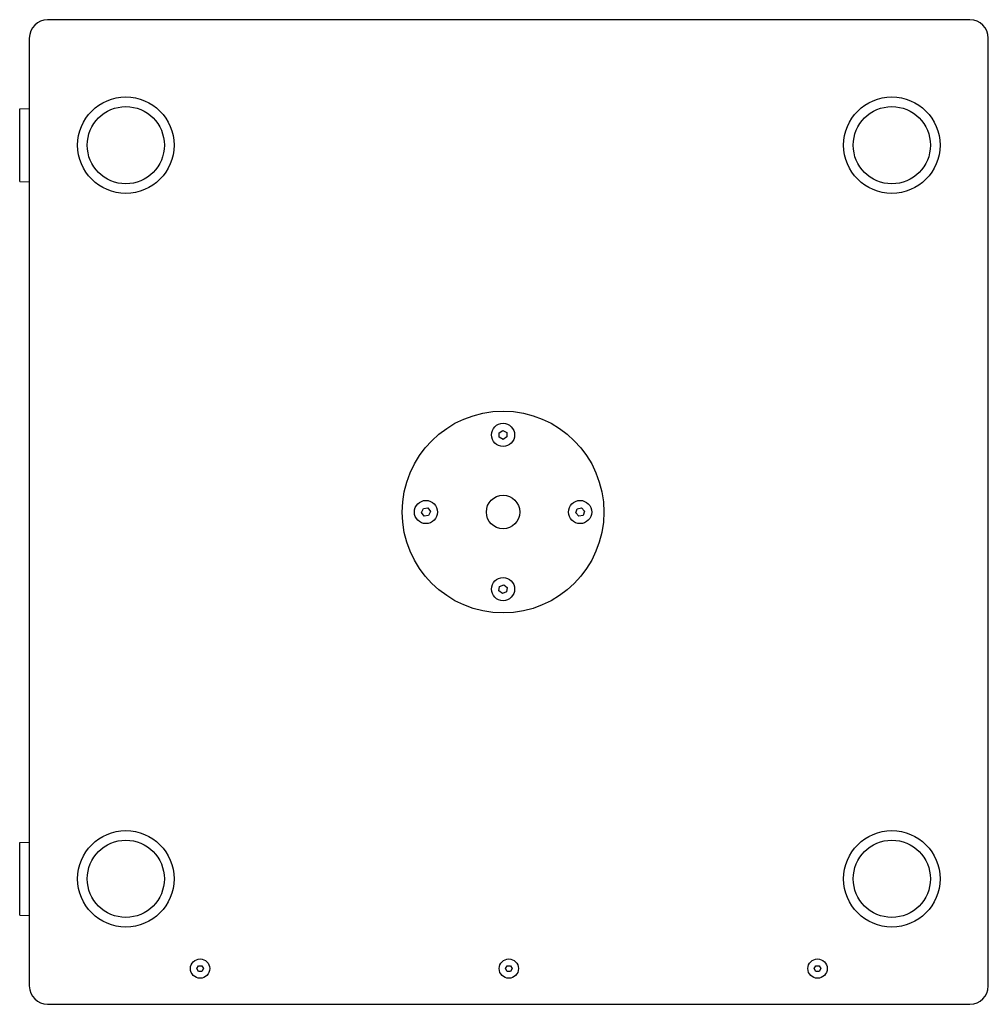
# Model space of a CAD drawing. Extents: x 214 to 2899, y -429 to 1714.
# Tile 1 of 12: x 971 to 1473, y -429 to 81. Entities that reach past the tile are written whole.
import ezdxf

# ---------------------------------------------------------------- set-up
doc = ezdxf.new("R2010")
doc.units = 0
doc.linetypes.add('Durchgehend', pattern=[0])
doc.layers.add('KF_PASSIO_SUB_12_TOP', color=7, linetype='Durchgehend', lineweight=25)

# ---------------------------------------------------------------- blocks, each defined once
blk = doc.blocks.new('KF_PASSIO_SUB_12_TOP')
at = {"layer": 'KF_PASSIO_SUB_12_TOP'}
for p, q in [((239, 510), (-239, 510)), ((-248.5, 500.5), (-248.5, 9.5)), ((248.5, 9.5), (248.5, 500.5)), ((-253.5, 463.8), (-248.5, 463.97)), ((-253.5, 426.2), (-253.5, 463.8)), ((-253.5, 426.2), (-248.5, 426.03)), ((-5.04, 296.04), (-3.08, 297.26)), ((-4.96, 293.73), (-5.04, 296.04)), ((-3.08, 297.26), (-1.04, 296.17)), ((-1.04, 296.17), (-0.96, 293.86)), ((-2.92, 292.64), (-4.96, 293.73)), ((-0.96, 293.86), (-2.92, 292.64)), ((-45.25, 254.76), (-44.3, 256.87)), ((-44.3, 256.87), (-42.01, 257.11)), ((-42.01, 257.11), (-40.65, 255.24)), ((-40.65, 255.24), (-41.6, 253.13)), ((34.69, 254.54), (35.42, 256.73)), ((35.42, 256.73), (37.68, 257.19)), ((37.68, 257.19), (39.21, 255.46)), ((39.21, 255.46), (38.48, 253.27)), ((-43.9, 252.89), (-45.25, 254.76)), ((-41.6, 253.13), (-43.9, 252.89)), ((36.22, 252.81), (34.69, 254.54)), ((38.48, 253.27), (36.22, 252.81)), ((-5.15, 214.2), (-4.81, 216.48)), ((-4.81, 216.48), (-2.66, 217.33)), ((-2.66, 217.33), (-0.85, 215.9)), ((-0.85, 215.9), (-1.19, 213.61)), ((-3.34, 212.76), (-5.15, 214.2)), ((-1.19, 213.61), (-3.34, 212.76)), ((-253.5, 83.8), (-248.5, 83.97)), ((-253.5, 46.2), (-253.5, 83.8)), ((-253.5, 46.2), (-248.5, 46.03)), ((-161.73, 18.5), (-160.87, 20)), ((-160.87, 17), (-161.73, 18.5)), ((-160.87, 20), (-159.13, 20)), ((-159.13, 17), (-160.87, 17)), ((-159.13, 20), (-158.27, 18.5)), ((-158.27, 18.5), (-159.13, 17)), ((-1.73, 18.5), (-0.87, 20)), ((-0.87, 17), (-1.73, 18.5)), ((-0.87, 20), (0.87, 20)), ((0.87, 17), (-0.87, 17)), ((0.87, 20), (1.73, 18.5)), ((1.73, 18.5), (0.87, 17)), ((158.27, 18.5), (159.13, 20)), ((159.13, 17), (158.27, 18.5)), ((159.13, 20), (160.87, 20)), ((160.87, 17), (159.13, 17)), ((160.87, 20), (161.73, 18.5)), ((161.73, 18.5), (160.87, 17)), ((-239, 0), (239, 0))]:
    blk.add_line(p, q, dxfattribs=at)
for centre, radius in [((-198.5, 445), 25), ((198.5, 445), 25), ((-198.5, 445), 20), ((198.5, 445), 20), ((-3, 255), 52.25), ((-3, 294.95), 6), ((-42.95, 255), 6), ((-3, 255), 8.65), ((36.95, 255), 6), ((-3, 215.05), 6), ((-198.5, 65), 25), ((198.5, 65), 25), ((-198.5, 65), 20), ((198.5, 65), 20), ((-160, 18.5), 5), ((0, 18.5), 5), ((160, 18.5), 5)]:
    blk.add_circle(centre, radius, dxfattribs=at)
for centre, start, end in [((-239, 500.5), 90, 180), ((239, 500.5), 0, 90), ((-239, 9.5), 180, 270), ((239, 9.5), 270, 0)]:
    blk.add_arc(centre, 9.5, start, end, dxfattribs=at)

msp = doc.modelspace()

# ---------------------------------------------------------------- block references
at = {"layer": 'KF_PASSIO_SUB_12_TOP'}
msp.add_blockref('KF_PASSIO_SUB_12_TOP', (1224.77, -428.57), dxfattribs=at)

doc.saveas('drawing.dxf')
